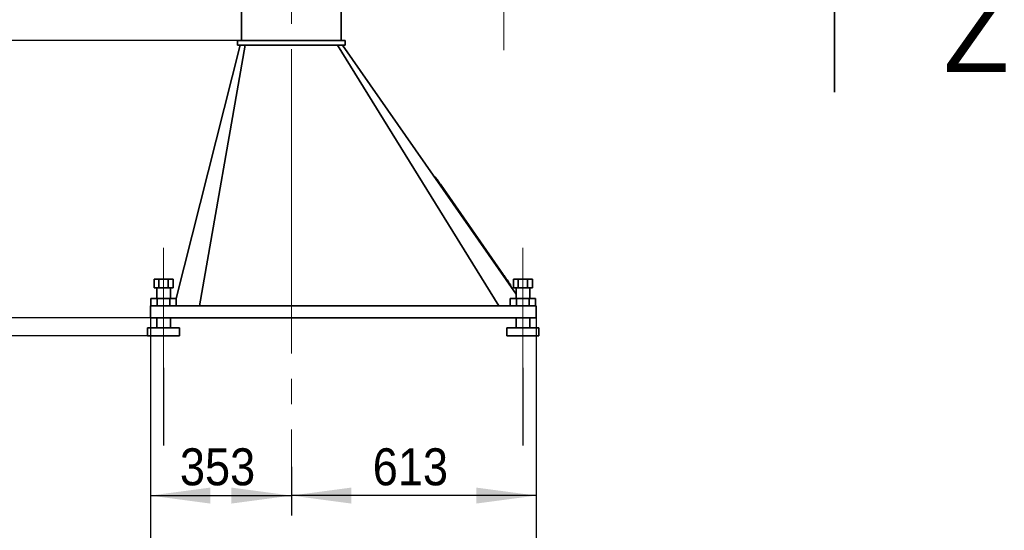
# Model space of a CAD drawing. Header units: millimetres. Extents: x 10 to 400, y 0 to 272.
# Tile 10 of 20: x 261 to 310, y 86 to 112. Entities that reach past the tile are written whole.
import ezdxf

# ---------------------------------------------------------------- set-up
doc = ezdxf.new("R2010")
doc.units = ezdxf.units.MM
for name, pattern in [('SLD-Durchgehend', [0]), ('SLD-Gestrichelt', [1.905, 1.27, -0.635]), ('SLD-Phantom', [12.7, 6.35, -1.27, 1.27, -1.27, 1.27, -1.27]), ('SLD-Punktstrich', [19.05, 15.24, -1.27, 1.27, -1.27])]:
    doc.linetypes.add(name, pattern=pattern)
doc.layers.add('KOPF', color=7, linetype='SLD-Durchgehend')
doc.styles.add('SLDTEXTSTYLE2', font='Gill Sans MT Pro Medium')
doc.styles.add('SLDTEXTSTYLE3', font='GOTHIC.TTF', dxfattribs={"width": 0.913})
doc.dimstyles.new('SLDDIMSTYLE0', dxfattribs={"dimtxt": 1.852083, "dimasz": 3, "dimexe": 0, "dimexo": 0.0625, "dimgap": 0.463021, "dimtad": 1, "dimlfac": 50, "dimrnd": 1e-09, "dimzin": 12, "dimdsep": 46, "dimtxsty": 'SLDTEXTSTYLE3', "dimsah": 1, "dimcen": 0.09, "dimadec": 0, "dimazin": 3, "dimtfac": 1, "dimtofl": 0, "dimtmove": 0, "dimatfit": 3, "dimfxl": 1, "dimfrac": 2, "dimtolj": 1, "dimtzin": 12, "dimarcsym": 0})
doc.dimstyles.new('SLDDIMSTYLE1', dxfattribs={"dimtxt": 1.852083, "dimasz": 3, "dimexe": 0, "dimexo": 0.0625, "dimgap": 0.463021, "dimtad": 1, "dimlfac": 50, "dimrnd": 1e-09, "dimzin": 12, "dimdsep": 46, "dimtxsty": 'SLDTEXTSTYLE3', "dimsah": 1, "dimcen": 0.09, "dimadec": 0, "dimazin": 3, "dimtfac": 1, "dimtmove": 0, "dimatfit": 0, "dimfxl": 1, "dimfrac": 2, "dimtolj": 1, "dimtzin": 12, "dimarcsym": 0})

# ---------------------------------------------------------------- blocks, each defined once
blk = doc.blocks.new('SW_PROJECTIONARROW_1')
at = {"color": 0, "linetype": 'SLD-Gestrichelt', "lineweight": 18}
blk.add_line((301.682, 108.34), (301.682, 118.34), dxfattribs=at)
blk.add_line((301.682, 108.34), (301.682, 118.34), dxfattribs=at)
at = {"color": 0, "linetype": 'SLD-Phantom', "lineweight": 35}
blk.add_line((301.682, 108.34), (301.682, 118.34), dxfattribs=at)
at = {"color": 0, "linetype": 'SLD-Durchgehend', "lineweight": 35}
blk.add_solid([(301.682, 118.34), (300.932, 114.34), (302.432, 114.34)], dxfattribs=at)
blk.add_solid([(301.682, 118.34), (300.932, 114.34), (302.432, 114.34)], dxfattribs=at)
at = {"color": 0, "linetype": 'SLD-Durchgehend', "lineweight": 35, "insert": (307.147, 113.34), "char_height": 4, "attachment_point": 1, "style": 'SLDTEXTSTYLE2'}
blk.add_mtext('Z', dxfattribs=at)
blk.add_mtext('Z', dxfattribs=at)
blk = doc.blocks.new('_D_14')
at = {"layer": 'KOPF', "color": 7}
for p, q in [((242.906, 97.042), (242.906, 105.042)), ((267.407, 97.042), (241.906, 97.042)), ((242.906, 97.042), (242.906, 96.142)), ((267.267, 96.142), (241.906, 96.142)), ((242.906, 96.142), (242.906, 90.938))]:
    blk.add_line(p, q, dxfattribs=at)
for points in [[(242.906, 97.042), (243.306, 100.042), (242.506, 100.042)], [(242.906, 96.142), (242.506, 93.142), (243.306, 93.142)]]:
    blk.add_solid(points, dxfattribs=at)
at = {"layer": 'KOPF', "color": 7, "insert": (240.54, 90.938), "char_height": 1.8521, "attachment_point": 1, "rotation": 90, "style": 'SLDTEXTSTYLE3'}
blk.add_mtext('55', dxfattribs=at)
blk = doc.blocks.new('_D_15')
at = {"layer": 'KOPF', "color": 7}
for p, q in [((267.407, 97.042), (267.407, 77.142)), ((286.727, 97.042), (286.727, 77.142)), ((267.407, 78.142), (286.727, 78.142))]:
    blk.add_line(p, q, dxfattribs=at)
for points in [[(267.407, 78.142), (270.407, 77.742), (270.407, 78.542)], [(286.727, 78.142), (283.727, 78.542), (283.727, 77.742)]]:
    blk.add_solid(points, dxfattribs=at)
at = {"layer": 'KOPF', "color": 7, "insert": (275.014, 80.508), "char_height": 1.8521, "attachment_point": 1, "style": 'SLDTEXTSTYLE3'}
blk.add_mtext('966', dxfattribs=at)
blk = doc.blocks.new('_D_16')
at = {"layer": 'KOPF', "color": 7}
for p, q in [((267.407, 97.042), (267.407, 87.142)), ((274.467, 89.582), (274.467, 87.142)), ((267.407, 88.142), (274.467, 88.142))]:
    blk.add_line(p, q, dxfattribs=at)
for points in [[(267.407, 88.142), (270.407, 87.742), (270.407, 88.542)], [(274.467, 88.142), (271.467, 88.542), (271.467, 87.742)]]:
    blk.add_solid(points, dxfattribs=at)
at = {"layer": 'KOPF', "color": 7, "insert": (268.884, 90.508), "char_height": 1.8521, "attachment_point": 1, "style": 'SLDTEXTSTYLE3'}
blk.add_mtext('353', dxfattribs=at)
blk = doc.blocks.new('_D_17')
at = {"layer": 'KOPF', "color": 7}
for p, q in [((286.727, 97.042), (286.727, 87.142)), ((274.467, 89.582), (274.467, 87.142)), ((286.727, 88.142), (274.467, 88.142))]:
    blk.add_line(p, q, dxfattribs=at)
for points in [[(274.467, 88.142), (277.467, 87.742), (277.467, 88.542)], [(286.727, 88.142), (283.727, 88.542), (283.727, 87.742)]]:
    blk.add_solid(points, dxfattribs=at)
at = {"layer": 'KOPF', "color": 7, "insert": (278.544, 90.508), "char_height": 1.8521, "attachment_point": 1, "style": 'SLDTEXTSTYLE3'}
blk.add_mtext('613', dxfattribs=at)
blk = doc.blocks.new('_D_18')
at = {"layer": 'KOPF', "color": 7}
for p, q in [((268.067, 94.542), (268.067, 90.642)), ((286.067, 94.542), (286.067, 90.642)), ((268.067, 85.642), (268.067, 81.515)), ((286.067, 85.642), (286.067, 81.515)), ((268.067, 82.515), (286.067, 82.515))]:
    blk.add_line(p, q, dxfattribs=at)
for points in [[(268.067, 82.515), (271.067, 82.115), (271.067, 82.915)], [(286.067, 82.515), (283.067, 82.915), (283.067, 82.115)]]:
    blk.add_solid(points, dxfattribs=at)
at = {"layer": 'KOPF', "color": 7, "insert": (275.014, 84.881), "char_height": 1.8521, "attachment_point": 1, "style": 'SLDTEXTSTYLE3'}
blk.add_mtext('900', dxfattribs=at)
blk = doc.blocks.new('_D_24')
at = {"layer": 'KOPF'}
for p, q in [((271.767, 122.922), (241.906, 122.922)), ((242.906, 122.922), (242.906, 110.922)), ((271.767, 110.922), (241.906, 110.922))]:
    blk.add_line(p, q, dxfattribs=at)
for points in [[(242.906, 122.922), (242.506, 119.922), (243.306, 119.922)], [(242.906, 110.922), (243.306, 113.922), (242.506, 113.922)]]:
    blk.add_solid(points, dxfattribs=at)
at = {"layer": 'KOPF', "insert": (240.54, 115.194), "char_height": 1.8521, "attachment_point": 1, "rotation": 90, "style": 'SLDTEXTSTYLE3'}
blk.add_mtext('Lm', dxfattribs=at)
blk = doc.blocks.new('_D_25')
at = {"layer": 'KOPF'}
for p, q in [((271.767, 110.922), (241.906, 110.922)), ((242.906, 110.922), (242.906, 97.042)), ((267.407, 97.042), (241.906, 97.042))]:
    blk.add_line(p, q, dxfattribs=at)
for points in [[(242.906, 110.922), (242.506, 107.922), (243.306, 107.922)], [(242.906, 97.042), (243.306, 100.042), (242.506, 100.042)]]:
    blk.add_solid(points, dxfattribs=at)
at = {"layer": 'KOPF', "insert": (240.54, 101.929), "char_height": 1.8521, "attachment_point": 1, "rotation": 90, "style": 'SLDTEXTSTYLE3'}
blk.add_mtext('694', dxfattribs=at)
blk = doc.blocks.new('_D_26')
at = {"layer": 'KOPF'}
for p, q in [((244.237, 137.282), (236.896, 137.282)), ((237.896, 137.282), (237.896, 96.142)), ((267.267, 96.142), (236.896, 96.142))]:
    blk.add_line(p, q, dxfattribs=at)
for points in [[(237.896, 137.282), (237.496, 134.282), (238.296, 134.282)], [(237.896, 96.142), (238.296, 99.142), (237.496, 99.142)]]:
    blk.add_solid(points, dxfattribs=at)
at = {"layer": 'KOPF', "insert": (235.53, 102.669), "char_height": 1.85208, "attachment_point": 1, "rotation": 90, "style": 'SLDTEXTSTYLE3'}
blk.add_mtext('Ls=Lm+55+694+225+493', dxfattribs=at)
blk = doc.blocks.new('_D_32')
at = {"layer": 'KOPF'}
blk.add_line((274.467, 113.238), (285.107, 113.238), dxfattribs=at)
for points in [[(274.467, 113.238), (277.467, 112.838), (277.467, 113.638)], [(285.107, 113.238), (282.107, 113.638), (282.107, 112.838)]]:
    blk.add_solid(points, dxfattribs=at)
at = {"layer": 'KOPF', "insert": (278.075, 115.604), "char_height": 1.8521, "attachment_point": 1, "style": 'SLDTEXTSTYLE3'}
blk.add_mtext('532', dxfattribs=at)

msp = doc.modelspace()

# ---------------------------------------------------------------- linework, layer by layer
at = {"color": 7, "linetype": 'SLD-Durchgehend', "lineweight": 35}
for p, q in [((271.96682, 122.92217), (271.96682, 110.92216)), ((276.96682, 122.92217), (276.96682, 110.92216)), ((271.90682, 110.68217), (268.69793, 98.00217)), ((272.15682, 110.68217), (269.86682, 97.64217)), ((271.76682, 110.92216), (271.76682, 110.68217)), ((271.76682, 110.92216), (277.16682, 110.92216)), ((271.76682, 110.68217), (277.16682, 110.68217)), ((276.77682, 110.68217), (284.86682, 97.64217)), ((277.02682, 110.68217), (285.72682, 98.21535)), ((277.16682, 110.92216), (277.16682, 110.68217)), ((281.67295, 104.09431), (281.64015, 104.07142)), ((281.96853, 103.67076), (285.08173, 99.20964)), ((267.5934, 98.98217), (267.5934, 98.54216)), ((267.5934, 98.98217), (267.83011, 98.98217)), ((267.83011, 98.98217), (267.83011, 98.54216)), ((267.83011, 98.98217), (268.30354, 98.98217)), ((268.30354, 98.98217), (268.30354, 98.54216)), ((268.30354, 98.98217), (268.54025, 98.98217)), ((268.54025, 98.98217), (268.54025, 98.54216)), ((285.47289, 98.64913), (285.44009, 98.62624)), ((285.5934, 98.98217), (285.5934, 98.54216)), ((285.5934, 98.98217), (285.83011, 98.98217)), ((285.83011, 98.98217), (285.83011, 98.54216)), ((285.83011, 98.98217), (286.30354, 98.98217)), ((286.30354, 98.98217), (286.30354, 98.54216)), ((286.30354, 98.98217), (286.54025, 98.98217)), ((286.54025, 98.98217), (286.54025, 98.54216)), ((267.5934, 98.54216), (267.83011, 98.54216)), ((267.72682, 98.54216), (267.72682, 98.00217)), ((267.83011, 98.54216), (268.30354, 98.54216)), ((268.30354, 98.54216), (268.54025, 98.54216)), ((268.40682, 98.00217), (268.40682, 98.54216)), ((285.5934, 98.54216), (285.83011, 98.54216)), ((285.72682, 98.54216), (285.72682, 98.00217)), ((285.83011, 98.54216), (286.30354, 98.54216)), ((286.30354, 98.54216), (286.54025, 98.54216)), ((286.40682, 98.00217), (286.40682, 98.54216)), ((267.43174, 98.00217), (267.43174, 97.64217)), ((267.43174, 98.00217), (267.74928, 98.00217)), ((267.74928, 98.00217), (267.74928, 97.64217)), ((267.74928, 98.00217), (268.38437, 98.00217)), ((268.38437, 98.00217), (268.38437, 97.64217)), ((268.38437, 98.00217), (268.70191, 98.00217)), ((268.70191, 98.00217), (268.70191, 97.64217)), ((285.43174, 98.00217), (285.43174, 97.64217)), ((285.43174, 98.00217), (285.74928, 98.00217)), ((285.74928, 98.00217), (285.74928, 97.64217)), ((285.74928, 98.00217), (286.38437, 98.00217)), ((286.38437, 98.00217), (286.38437, 97.64217)), ((286.38437, 98.00217), (286.70191, 98.00217)), ((286.70191, 98.00217), (286.70191, 97.64217)), ((267.40682, 97.64217), (267.40682, 97.04217)), ((267.40682, 97.64217), (286.72682, 97.64217)), ((286.72682, 97.64217), (286.72682, 97.04217)), ((267.40682, 97.04217), (286.72682, 97.04217)), ((267.72682, 97.04217), (267.72682, 96.54216)), ((268.40682, 96.54216), (268.40682, 97.04217)), ((285.72682, 97.04217), (285.72682, 96.54216)), ((286.40682, 96.54216), (286.40682, 97.04217)), ((267.26682, 96.54216), (267.26682, 96.14216)), ((268.86682, 96.54216), (267.26682, 96.54216)), ((268.86682, 96.14216), (268.86682, 96.54216)), ((285.26682, 96.54216), (285.26682, 96.14216)), ((286.86682, 96.54216), (285.26682, 96.54216)), ((286.86682, 96.14216), (286.86682, 96.54216)), ((267.26682, 96.14216), (268.86682, 96.14216)), ((285.26682, 96.14216), (286.86682, 96.14216))]:
    msp.add_line(p, q, dxfattribs=at)
at = {"color": 7, "linetype": 'SLD-Phantom', "lineweight": 18}
for p, q in [((271.96682, 122.92217), (271.96682, 110.92216)), ((276.96682, 122.92217), (276.96682, 110.92216)), ((271.90682, 110.68217), (268.69793, 98.00217)), ((272.15682, 110.68217), (269.86682, 97.64217)), ((271.76682, 110.92216), (277.16682, 110.92216)), ((271.76682, 110.92216), (271.76682, 110.68217)), ((271.76682, 110.68217), (277.16682, 110.68217)), ((276.77682, 110.68217), (284.86682, 97.64217)), ((277.02682, 110.68217), (285.72682, 98.21535)), ((277.16682, 110.92216), (277.16682, 110.68217)), ((281.67295, 104.09431), (281.64015, 104.07142)), ((281.96853, 103.67076), (281.93573, 103.64786)), ((281.96853, 103.67076), (285.08173, 99.20964)), ((285.08173, 99.20964), (285.04893, 99.18675)), ((267.5934, 98.98217), (267.5934, 98.54216)), ((267.5934, 98.98217), (267.83011, 98.98217)), ((267.83011, 98.98217), (267.83011, 98.54216)), ((267.83011, 98.98217), (268.30354, 98.98217)), ((268.30354, 98.98217), (268.30354, 98.54216)), ((268.30354, 98.98217), (268.54025, 98.98217)), ((268.54025, 98.98217), (268.54025, 98.54216)), ((285.47289, 98.64913), (285.44009, 98.62624)), ((285.5934, 98.98217), (285.5934, 98.54216)), ((285.5934, 98.98217), (285.83011, 98.98217)), ((285.83011, 98.98217), (285.83011, 98.54216)), ((285.83011, 98.98217), (286.30354, 98.98217)), ((286.30354, 98.98217), (286.30354, 98.54216)), ((286.30354, 98.98217), (286.54025, 98.98217)), ((286.54025, 98.98217), (286.54025, 98.54216)), ((267.5934, 98.54216), (267.83011, 98.54216)), ((267.72682, 98.54216), (267.72682, 98.00217)), ((267.83011, 98.54216), (268.30354, 98.54216)), ((268.30354, 98.54216), (268.54025, 98.54216)), ((268.40682, 98.00217), (268.40682, 98.54216)), ((285.5934, 98.54216), (285.83011, 98.54216)), ((285.72682, 98.54216), (285.72682, 98.00217)), ((285.83011, 98.54216), (286.30354, 98.54216)), ((286.30354, 98.54216), (286.54025, 98.54216)), ((286.40682, 98.00217), (286.40682, 98.54216)), ((267.43174, 98.00217), (267.43174, 97.64217)), ((267.43174, 98.00217), (267.74928, 98.00217)), ((267.74928, 98.00217), (267.74928, 97.64217)), ((267.74928, 98.00217), (268.38437, 98.00217)), ((268.38437, 98.00217), (268.38437, 97.64217)), ((268.38437, 98.00217), (268.70191, 98.00217)), ((268.70191, 98.00217), (268.70191, 97.64217)), ((285.43174, 98.00217), (285.43174, 97.64217)), ((285.43174, 98.00217), (285.74928, 98.00217)), ((285.74928, 98.00217), (285.74928, 97.64217)), ((285.74928, 98.00217), (286.38437, 98.00217)), ((286.38437, 98.00217), (286.38437, 97.64217)), ((286.38437, 98.00217), (286.70191, 98.00217)), ((286.70191, 98.00217), (286.70191, 97.64217)), ((267.40682, 97.64217), (267.40682, 97.04217)), ((267.40682, 97.64217), (286.72682, 97.64217)), ((286.72682, 97.64217), (286.72682, 97.04217)), ((267.40682, 97.04217), (286.72682, 97.04217)), ((267.72682, 97.04217), (267.72682, 96.54216)), ((268.40682, 96.54216), (268.40682, 97.04217)), ((285.72682, 97.04217), (285.72682, 96.54216)), ((286.40682, 96.54216), (286.40682, 97.04217)), ((267.26682, 96.54216), (267.26682, 96.14216)), ((268.86682, 96.54216), (267.26682, 96.54216)), ((268.86682, 96.14216), (268.86682, 96.54216)), ((285.26682, 96.54216), (285.26682, 96.14216)), ((286.86682, 96.54216), (285.26682, 96.54216)), ((286.86682, 96.14216), (286.86682, 96.54216)), ((267.26682, 96.14216), (268.86682, 96.14216)), ((285.26682, 96.14216), (286.86682, 96.14216))]:
    msp.add_line(p, q, dxfattribs=at)
at = {"color": 7, "linetype": 'SLD-Durchgehend', "lineweight": 35, "flags": 128}
for points in [[(281.67295, 104.09431), (281.67503, 104.09134), (281.68124, 104.08244), (281.69151, 104.06772), (281.70571, 104.04737), (281.72367, 104.02163), (281.74517, 103.99082), (281.76996, 103.9553), (281.79773, 103.91551), (281.82815, 103.87192), (281.86084, 103.82507), (281.89542, 103.77552), (281.93146, 103.72387), (281.96853, 103.67076)], [(285.08173, 99.20964), (285.12073, 99.15376), (285.15985, 99.09771), (285.19857, 99.04222), (285.23639, 98.98803), (285.27282, 98.93581), (285.3074, 98.88627), (285.33966, 98.84004), (285.36919, 98.79772), (285.39561, 98.75986), (285.41858, 98.72695), (285.43779, 98.69943), (285.45299, 98.67764), (285.464, 98.66187), (285.47066, 98.65232), (285.47289, 98.64913)]]:
    msp.add_lwpolyline(points, dxfattribs=at)
at = {"color": 7, "linetype": 'SLD-Phantom', "lineweight": 18, "flags": 128}
for points in [[(281.67295, 104.09431), (281.67503, 104.09134), (281.68124, 104.08244), (281.69151, 104.06772), (281.70571, 104.04737), (281.72367, 104.02163), (281.74517, 103.99082), (281.76996, 103.9553), (281.79773, 103.91551), (281.82815, 103.87192), (281.86084, 103.82507), (281.89542, 103.77552), (281.93146, 103.72387), (281.96853, 103.67076)], [(285.08173, 99.20964), (285.12073, 99.15376), (285.15985, 99.09771), (285.19857, 99.04222), (285.23639, 98.98803), (285.27282, 98.93581), (285.3074, 98.88627), (285.33966, 98.84004), (285.36919, 98.79772), (285.39561, 98.75986), (285.41858, 98.72695), (285.43779, 98.69943), (285.45299, 98.67764), (285.464, 98.66187), (285.47066, 98.65232), (285.47289, 98.64913)]]:
    msp.add_lwpolyline(points, dxfattribs=at)
at = {"layer": 'KOPF', "linetype": 'SLD-Punktstrich', "lineweight": 18}
msp.add_line((285.10682, 161.81867), (285.10682, 110.43073), dxfattribs=at)
at = {"layer": 'KOPF', "color": 7, "linetype": 'SLD-Punktstrich', "lineweight": 18}
for p, q in [((274.46682, 129.54216), (274.46682, 89.58222)), ((268.06682, 100.54216), (268.06682, 94.54216)), ((286.06682, 100.54216), (286.06682, 94.54216))]:
    msp.add_line(p, q, dxfattribs=at)

# ---------------------------------------------------------------- block references
at = {"color": 7, "linetype": 'SLD-Durchgehend', "lineweight": 35}
msp.add_blockref('SW_PROJECTIONARROW_1', (0, 0), dxfattribs=at)

# ---------------------------------------------------------------- dimensions: what is measured, and where the dimension line sits
at = {"layer": 'KOPF'}
for base, p1, p2, text, picture, middle in [((237.89555, 96.14216), (244.23682, 137.28216), (267.26682, 96.14216), 'Ls=Lm+55+694+225+493', '_D_26', (237.89555, 116.71216)), ((242.90552, 110.92216), (271.76682, 122.92216), (271.76682, 110.92216), 'Lm', '_D_24', (242.90552, 116.92216))]:
    dim = msp.add_linear_dim(base=base, p1=p1, p2=p2, angle=90, text=text, dimstyle='SLDDIMSTYLE0', dxfattribs=at)
    dim.commit()
    dim.dimension.update_dxf_attribs({"geometry": picture, "text_midpoint": middle, "dimtype": 160})
dim = msp.add_linear_dim(base=(285.10682, 113.23831), p1=(274.46682, 129.54216), p2=(285.10682, 110.43073), text=' <>', dimstyle='SLDDIMSTYLE0', dxfattribs=at)
dim.commit()
dim.dimension.update_dxf_attribs({"geometry": '_D_32', "text_midpoint": (279.78682, 113.23831), "dimtype": 160})
dim = msp.add_linear_dim(base=(242.90552, 97.04216), p1=(271.76682, 110.92216), p2=(267.40682, 97.04216), angle=90, dimstyle='SLDDIMSTYLE0', dxfattribs=at)
dim.commit()
dim.dimension.update_dxf_attribs({"geometry": '_D_25', "text_midpoint": (242.90552, 103.98216), "dimtype": 160})
at = {"layer": 'KOPF', "color": 7}
dim = msp.add_linear_dim(base=(242.90552, 96.14216), p1=(267.40682, 97.04216), p2=(267.26682, 96.14216), angle=90, dimstyle='SLDDIMSTYLE1', dxfattribs=at)
dim.commit()
dim.dimension.update_dxf_attribs({"geometry": '_D_14', "text_midpoint": (242.90552, 92.3062), "dimtype": 160})
for base, p1, p2, picture, middle in [((286.72682, 78.14216), (267.40682, 97.04216), (286.72682, 97.04216), '_D_15', (277.06682, 78.14216)), ((274.46682, 88.14216), (267.40682, 97.04216), (274.46682, 89.58222), '_D_16', (270.93682, 88.14216)), ((274.46682, 88.14216), (286.72682, 97.04216), (274.46682, 89.58222), '_D_17', (280.59682, 88.14216)), ((286.06682, 82.51492), (268.06682, 94.54216), (286.06682, 94.54216), '_D_18', (277.06682, 82.51492))]:
    dim = msp.add_linear_dim(base=base, p1=p1, p2=p2, dimstyle='SLDDIMSTYLE0', dxfattribs=at)
    dim.commit()
    dim.dimension.update_dxf_attribs({"geometry": picture, "text_midpoint": middle, "dimtype": 160})

doc.saveas('drawing.dxf')
